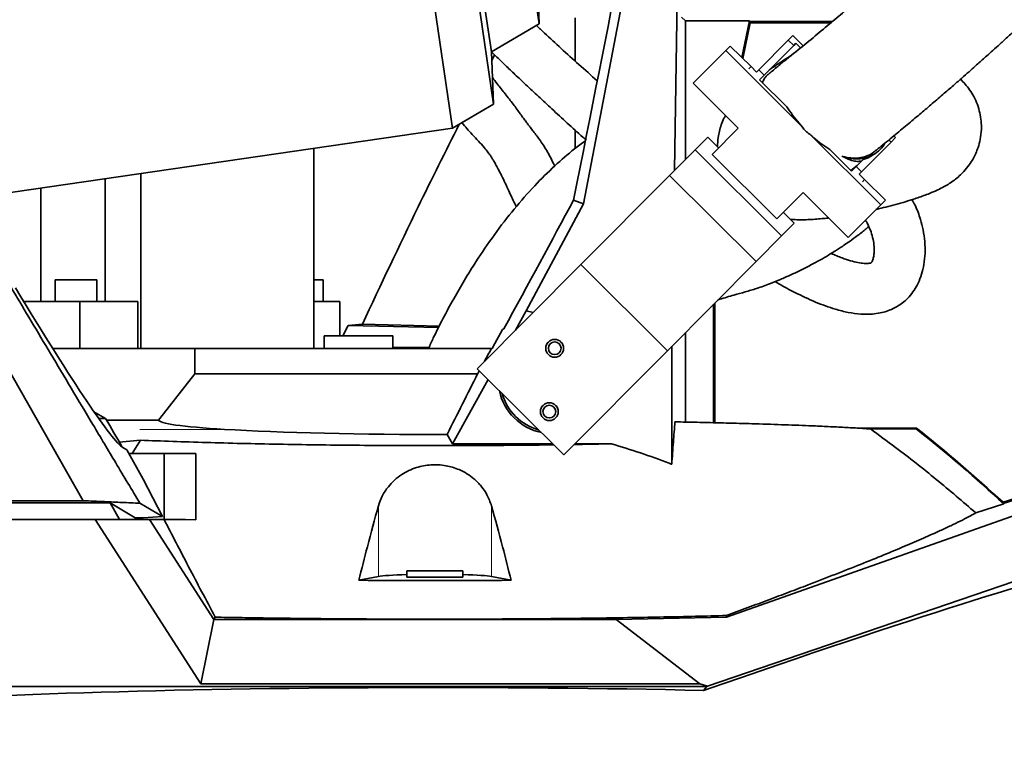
# Model space of a CAD drawing. Header units: millimetres. Extents: x 0 to 14900, y 0 to 10500.
# Tile 7 of 46: x 3252 to 3639, y 5353 to 5642. Entities that reach past the tile are written whole.
import ezdxf

# ---------------------------------------------------------------- set-up
doc = ezdxf.new("R2010")
doc.units = ezdxf.units.MM
doc.header["$LTSCALE"] = 25
doc.layers.add('THICK_LINE', color=7, linetype='Continuous')
doc.styles.add('SLDTEXTSTYLE0', font='TXT', dxfattribs={"width": 0.605})
doc.dimstyles.new('SLDDIMSTYLE0', dxfattribs={"dimtxt": 87.5, "dimasz": 87.5, "dimexe": 0, "dimexo": 0.0625, "dimgap": 21.875, "dimtad": 1, "dimdec": 0, "dimrnd": 1e-09, "dimzin": 12, "dimdsep": 46, "dimtxsty": 'SLDTEXTSTYLE0', "dimsah": 1, "dimcen": 0.09, "dimadec": 0, "dimazin": 3, "dimtfac": 1, "dimtofl": 0, "dimtmove": 0, "dimatfit": 3, "dimfxl": 1, "dimfrac": 2, "dimtolj": 1, "dimtzin": 12, "dimarcsym": 0})

# ---------------------------------------------------------------- blocks, each defined once
blk = doc.blocks.new('_D')
at = {"layer": 'THICK_LINE'}
for p, q in [((1317.73, 6386.58), (1317.73, 3849.23)), ((3414.85, 4900.14), (3414.85, 3849.23)), ((1317.73, 3886.73), (3414.85, 3886.73))]:
    blk.add_line(p, q, dxfattribs=at)
for points in [[(1317.73, 3886.73), (1405.23, 3874.23), (1405.23, 3899.23)], [(3414.85, 3886.73), (3327.35, 3899.23), (3327.35, 3874.23)]]:
    blk.add_solid(points, dxfattribs=at)
at = {"layer": 'THICK_LINE', "insert": (2232.61, 3999.52), "char_height": 87.5, "attachment_point": 1, "style": 'SLDTEXTSTYLE0'}
blk.add_mtext('2097', dxfattribs=at)
blk = doc.blocks.new('_D_1')
at = {"layer": 'THICK_LINE'}
for p, q in [((1896.72, 5779.82), (1896.72, 4091.16)), ((3414.85, 4900.14), (3414.85, 4091.16)), ((1896.72, 4128.66), (3414.85, 4128.66))]:
    blk.add_line(p, q, dxfattribs=at)
for points in [[(1896.72, 4128.66), (1984.22, 4116.16), (1984.22, 4141.16)], [(3414.85, 4128.66), (3327.35, 4141.16), (3327.35, 4116.16)]]:
    blk.add_solid(points, dxfattribs=at)
at = {"layer": 'THICK_LINE', "insert": (2522.1, 4241.45), "char_height": 87.5, "attachment_point": 1, "style": 'SLDTEXTSTYLE0'}
blk.add_mtext('1518', dxfattribs=at)
blk = doc.blocks.new('_D_2')
at = {"layer": 'THICK_LINE'}
for p, q in [((4471.56, 5779.82), (4471.56, 4099.23)), ((3414.85, 4900.14), (3414.85, 4099.23)), ((4471.56, 4136.73), (3414.85, 4136.73))]:
    blk.add_line(p, q, dxfattribs=at)
for points in [[(3414.85, 4136.73), (3502.35, 4124.23), (3502.35, 4149.23)], [(4471.56, 4136.73), (4384.06, 4149.23), (4384.06, 4124.23)]]:
    blk.add_solid(points, dxfattribs=at)
at = {"layer": 'THICK_LINE', "insert": (3809.52, 4249.52), "char_height": 87.5, "attachment_point": 1, "style": 'SLDTEXTSTYLE0'}
blk.add_mtext('1057', dxfattribs=at)
blk = doc.blocks.new('_D_3')
at = {"layer": 'THICK_LINE'}
for p, q in [((6381.61, 5879.62), (6381.61, 3849.23)), ((3414.85, 4900.14), (3414.85, 3849.23)), ((6381.61, 3886.73), (3414.85, 3886.73))]:
    blk.add_line(p, q, dxfattribs=at)
for points in [[(3414.85, 3886.73), (3502.35, 3874.23), (3502.35, 3899.23)], [(6381.61, 3886.73), (6294.11, 3899.23), (6294.11, 3874.23)]]:
    blk.add_solid(points, dxfattribs=at)
at = {"layer": 'THICK_LINE', "insert": (4764.55, 3999.52), "char_height": 87.5, "attachment_point": 1, "style": 'SLDTEXTSTYLE0'}
blk.add_mtext('2967', dxfattribs=at)

msp = doc.modelspace()

# ---------------------------------------------------------------- linework, layer by layer
at = {"color": 7, "linetype": 'Continuous', "lineweight": 35}
for p, q in [((3370.0196084, 5953.1149673), (3421.7037541, 5598.8654097)), ((3388.1742955, 5948.6895828), (3437.8372735, 5608.2933598)), ((3393.2553184, 5928.7570232), (3437.0114953, 5628.8467492)), ((3414.4326195, 5923.5948467), (3455.8311199, 5639.8443796)), ((3473.2791565, 5569.123775), (3500.1939992, 5710.7832243)), ((3455.8311199, 5639.8443796), (3454.4434482, 5674.3831416)), ((3508.9698006, 5582.1738595), (3509.9957919, 5649.780041)), ((3511.8055004, 5642.5723555), (3513.3513014, 5641.0265545)), ((3437.0114953, 5628.8467492), (3455.8311199, 5639.8443796)), ((3469.9309472, 5642.2220476), (3469.9309472, 5625.2551094)), ((3513.3513014, 5586.5784442), (3513.3513014, 5641.0265545)), ((3538.4368267, 5641.0265545), (3513.3513014, 5641.0265545)), ((3535.4877418, 5626.6294628), (3538.4368267, 5641.0265545)), ((3535.8726974, 5626.2465248), (3538.7535564, 5640.3105456)), ((3571.0157435, 5640.7645157), (3538.3831509, 5640.7645157)), ((3538.7535564, 5640.3105456), (3538.3831509, 5640.7645157)), ((3570.4749018, 5640.3105456), (3538.7535564, 5640.3105456)), ((3553.7143686, 5633.5349112), (3555.502669, 5635.3326332)), ((3559.5715762, 5631.2850507), (3555.502669, 5635.3326332)), ((3529.1280143, 5629.3792096), (3530.9163147, 5631.1769316)), ((3539.0693793, 5623.0665963), (3530.9163147, 5631.1769316)), ((3553.7143686, 5633.5349112), (3542.0904159, 5621.8497177)), ((3555.841255, 5631.4191715), (3544.2173023, 5619.7339781)), ((3555.841255, 5631.4191715), (3556.7354052, 5632.3180325)), ((3558.5816963, 5630.4814176), (3556.7354052, 5632.3180325)), ((3437.8372735, 5608.2933598), (3437.0114953, 5628.8467492)), ((3437.1458242, 5625.5033385), (3438.2668282, 5627.6558561)), ((3516.3446055, 5616.5284515), (3529.1280143, 5629.3792096)), ((3559.3633656, 5599.3023181), (3529.1280143, 5629.3792096)), ((3539.0693793, 5623.0665963), (3541.1962657, 5620.9508567)), ((3542.0904159, 5621.8497177), (3541.1962657, 5620.9508567)), ((3544.2173023, 5619.7339781), (3542.4290019, 5617.936256)), ((3516.3446055, 5616.5284515), (3534.0686589, 5598.8972878)), ((3553.173812, 5607.2477581), (3542.4290019, 5617.936256)), ((3421.7037541, 5598.8654097), (3437.8372735, 5608.2933598)), ((3229.0747728, 5570.7613115), (3421.7037541, 5598.8654097)), ((3469.9309472, 5598.1173719), (3469.9309472, 5590.8785583)), ((3523.7608506, 5588.535173), (3534.0686589, 5598.8972878)), ((3590.0987577, 5568.7280064), (3562.1545393, 5596.5257726)), ((3517.0612828, 5590.3079717), (3522.048129, 5595.321091)), ((3522.048129, 5595.321091), (3526.3019018, 5591.0896117)), ((3582.5012575, 5581.6506645), (3594.1252102, 5593.3358579)), ((3594.1252102, 5593.3358579), (3595.9135106, 5595.13358)), ((3595.2020177, 5595.8413441), (3595.9135106, 5595.13358)), ((3367.2357119, 5512.2220476), (3367.2357119, 5590.9186553)), ((3507.0875905, 5580.281733), (3517.0612828, 5590.3079717)), ((3517.0612828, 5590.3079717), (3551.0914652, 5556.4561373)), ((3523.7608506, 5588.535173), (3549.2834874, 5563.1462973)), ((3578.5860706, 5581.968682), (3570.0480783, 5590.4619278)), ((3585.0774451, 5587.2415692), (3587.1988819, 5588.4817562)), ((3580.3743711, 5583.7664041), (3583.1020552, 5586.508459)), ((3583.1020552, 5586.508459), (3585.0700039, 5587.2563263)), ((3299.2691097, 5512.2220476), (3299.2691097, 5581.0024939)), ((3578.3298153, 5582.2235944), (3580.7428981, 5584.1427723)), ((3580.3743711, 5583.7664041), (3578.5860706, 5581.968682)), ((3582.5012575, 5581.6506645), (3581.6071072, 5580.7518034)), ((3583.7339936, 5578.6360638), (3581.6071072, 5580.7518034)), ((3285.2804824, 5530.7220476), (3285.2804824, 5578.9615874)), ((3472.1796673, 5545.1898978), (3507.0875905, 5580.281733)), ((3507.0875905, 5580.281733), (3541.1177729, 5546.4298987)), ((3591.8870582, 5570.5257285), (3583.7339936, 5578.6360638)), ((3206.6141916, 5575.3923958), (3276.5570203, 5452.3320476)), ((3259.964088, 5530.7220476), (3259.964088, 5575.2679872)), ((3559.5912956, 5573.5084121), (3549.2834874, 5563.1462973)), ((3559.5912956, 5573.5084121), (3577.315349, 5555.8772484)), ((3450.7298857, 5526.9838311), (3473.2791565, 5569.123775)), ((3473.2791565, 5569.123775), (3469.3156996, 5570.591583)), ((3591.8870582, 5570.5257285), (3590.0987577, 5568.7280064)), ((3551.8245386, 5565.7007359), (3556.0783114, 5561.4692567)), ((3577.315349, 5555.8772484), (3590.0987577, 5568.7280064)), ((3551.0914652, 5556.4561373), (3556.0783114, 5561.4692567)), ((3541.1177729, 5546.4298987), (3551.0914652, 5556.4561373)), ((3506.2098497, 5511.3380635), (3541.1177729, 5546.4298987)), ((3431.4672495, 5504.262987), (3472.1796673, 5545.1898978)), ((3472.1796673, 5545.1898978), (3506.2098497, 5511.3380635)), ((3265.6271206, 5539.2220476), (3265.6271206, 5530.7220476)), ((3273.7621206, 5539.2220476), (3265.6271206, 5539.2220476)), ((3281.8971206, 5539.2220476), (3273.7621206, 5539.2220476)), ((3281.8971206, 5530.7220476), (3281.8971206, 5539.2220476)), ((3370.8964638, 5539.2220476), (3367.2357119, 5539.2220476)), ((3370.8964638, 5530.7220476), (3370.8964638, 5539.2220476)), ((3253.2225382, 5530.7220476), (3275.3015284, 5530.7220476)), ((3275.3015284, 5530.7220476), (3275.3015284, 5512.2220476)), ((3275.3015284, 5530.7220476), (3298.0196959, 5530.7220476)), ((3298.0196959, 5530.7220476), (3298.0196959, 5512.2220476)), ((3367.2357119, 5530.7220476), (3377.4079509, 5530.7220476)), ((3377.4079509, 5530.7220476), (3377.4079509, 5517.2220476)), ((3446.5402994, 5519.4154491), (3450.7298857, 5526.9838311)), ((3450.7298857, 5526.9838311), (3453.5010218, 5526.412844)), ((3524.3527367, 5483.0123229), (3524.3527367, 5529.5765361)), ((3524.8067067, 5483.0016955), (3524.8067067, 5530.0328979)), ((3380.6770754, 5521.2961759), (3378.6947052, 5517.2220476)), ((3380.6770754, 5521.2961759), (3386.329971, 5521.820321)), ((3416.3569906, 5520.4839914), (3380.6770754, 5521.2961759)), ((3386.329971, 5521.820321), (3416.6398952, 5521.0266277)), ((3437.6436052, 5512.7220476), (3441.3787383, 5519.6935209)), ((3441.3787383, 5519.6935209), (3441.9052566, 5519.878746)), ((3371.3527367, 5517.2220476), (3371.3527367, 5512.2220476)), ((3384.8527367, 5517.2220476), (3371.3527367, 5517.2220476)), ((3398.3527367, 5517.2220476), (3384.8527367, 5517.2220476)), ((3398.3527367, 5512.2220476), (3398.3527367, 5517.2220476)), ((3513.3513014, 5483.2583338), (3513.3513014, 5518.5171398)), ((3264.6173919, 5512.2220476), (3320.4851046, 5512.2220476)), ((3320.4851046, 5502.2220476), (3320.4851046, 5512.2220476)), ((3320.4851046, 5512.2220476), (3437.0853775, 5512.2220476)), ((3437.0853775, 5512.2220476), (3437.3422799, 5512.2220476)), ((3465.4974319, 5470.4111527), (3506.2098497, 5511.3380635)), ((3507.9249216, 5466.660155), (3507.9520701, 5513.0894627)), ((3431.4672495, 5504.262987), (3465.4974319, 5470.4111527)), ((3431.6114739, 5502.2220476), (3320.4851046, 5502.2220476)), ((3421.7859643, 5474.6973676), (3435.778429, 5499.9744019)), ((3280.8257404, 5487.334979), (3285.4066171, 5484.6366364)), ((3285.7415869, 5484.0600087), (3306.1801741, 5484.0600087)), ((3604.1395531, 5480.8454342), (3581.5485246, 5480.8454342)), ((3604.0421306, 5480.566068), (3585.9855718, 5480.566068)), ((3604.1395531, 5480.8454342), (3604.0420031, 5480.566068)), ((3299.1497756, 5476.1331933), (3290.7619281, 5475.4045372)), ((3299.1497756, 5476.1331933), (3295.8701675, 5470.9220476)), ((3419.6094787, 5478.392307), (3421.7859643, 5474.6973676)), ((3292.2134272, 5473.2187617), (3293.718769, 5472.3320476)), ((3293.718769, 5472.3320476), (3300.1261315, 5460.7728595)), ((3421.7859643, 5474.6973676), (3461.1838612, 5474.7021165)), ((3469.7669365, 5474.7031511), (3484.2151883, 5474.7048927)), ((3638.2290405, 5451.2596128), (3703.9854421, 5472.4021062)), ((3308.3980824, 5470.9220476), (3294.5003447, 5470.9220476)), ((3308.3980824, 5470.9220476), (3308.3980824, 5444.9220476)), ((3320.8440307, 5470.9220476), (3308.3980824, 5470.9220476)), ((3320.8440307, 5444.7936783), (3320.8440307, 5470.9220476)), ((3320.8733694, 5470.9220476), (3320.8440307, 5470.9220476)), ((3307.7141195, 5446.1181811), (3300.1261315, 5460.7728595)), ((3664.2408522, 5460.099985), (3638.1515637, 5451.7115605)), ((3529.4483426, 5406.5316946), (3663.1543629, 5453.7687777)), ((3105.1700002, 5451.4673193), (3286.5354732, 5451.4673193)), ((3129.8792747, 5452.3320476), (3276.5570203, 5452.3320476)), ((3286.5354732, 5451.4673193), (3287.1848393, 5451.4655406)), ((3287.1848393, 5451.4655406), (3290.8119567, 5444.9220476)), ((3297.0448724, 5445.6500558), (3287.1848393, 5451.4655406)), ((3298.8563289, 5451.3358185), (3307.7141195, 5446.1181811)), ((3638.4498547, 5451.05536), (3627.4343403, 5447.5135689)), ((3638.1515637, 5451.7115605), (3638.0786867, 5451.3825826)), ((3297.0448724, 5445.6500558), (3300.1261315, 5445.6500558)), ((3297.4471506, 5444.9220476), (3297.0448724, 5445.6500558)), ((3300.1261315, 5445.6500558), (3307.7141195, 5446.1181811)), ((3281.2463708, 5444.9220476), (3132.8198851, 5444.9220476)), ((3322.8404549, 5380.3020257), (3281.2463708, 5444.9220476)), ((3281.2463708, 5444.9220476), (3302.6786094, 5444.9220476)), ((3302.6786094, 5444.9220476), (3327.9834362, 5405.6088016)), ((3308.3980824, 5444.9220476), (3302.6786094, 5444.9220476)), ((3316.8527367, 5444.9220476), (3308.3980824, 5444.9220476)), ((3316.8527367, 5444.9220476), (3320.8440307, 5444.7936783)), ((3686.559912, 5435.7456106), (3521.9620054, 5379.3329778)), ((3384.9299049, 5421.0253311), (3392.6364427, 5422.5326412)), ((3403.8527367, 5424.7220476), (3403.8527367, 5422.2220476)), ((3403.8527367, 5424.7220476), (3414.8527367, 5424.7220476)), ((3403.8527683, 5422.2220476), (3425.8527052, 5422.2220476)), ((3414.8527367, 5424.7220476), (3425.8527367, 5424.7220476)), ((3425.8527367, 5422.2220476), (3425.8527367, 5424.7220476)), ((3437.0690308, 5422.5326412), (3444.7755686, 5421.0253311)), ((3327.9834362, 5405.6088016), (3328.4985952, 5406.5193419)), ((3486.1237067, 5405.6088016), (3529.4483426, 5406.5316946)), ((3529.3510418, 5407.1521935), (3529.4483426, 5406.5316946)), ((3327.9834362, 5405.6088016), (3322.8404549, 5380.3020257)), ((3327.9834362, 5405.6088016), (3486.1237067, 5405.6088016)), ((3486.1237067, 5405.6088016), (3518.9880188, 5380.3020257)), ((3518.9880188, 5380.3020257), (3322.8404549, 5380.3020257)), ((3521.9620054, 5379.3329778), (3518.9880188, 5380.3020257)), ((3521.665158, 5379.2220476), (3521.9620054, 5379.3329778)), ((3521.665158, 5379.2220476), (3153.1087743, 5379.2220476)), ((3521.665158, 5379.2220476), (3520.4412535, 5377.6907597))]:
    msp.add_line(p, q, dxfattribs=at)
at = {"color": 8, "linetype": 'Continuous', "lineweight": 18}
for p, q in [((3555.841255, 5631.4191715), (3553.7143686, 5633.5349112)), ((3538.1752291, 5622.1677353), (3539.0693793, 5623.0665963)), ((3542.0904159, 5621.8497177), (3544.2173023, 5619.7339781)), ((3594.1252102, 5593.3358579), (3593.2310785, 5594.2253036)), ((3580.3743711, 5583.7664041), (3582.5012575, 5581.6506645)), ((3583.7339936, 5578.6360638), (3582.8398434, 5577.7372028)), ((3398.3527367, 5512.7220476), (3412.5324332, 5512.7220476)), ((3332.1124111, 5480.3914642), (3298.8427357, 5480.3914642)), ((3392.6364427, 5450.3040511), (3392.6364427, 5422.5326412)), ((3437.0690308, 5450.3040511), (3437.0690308, 5422.5326412))]:
    msp.add_line(p, q, dxfattribs=at)
at = {"color": 7, "linetype": 'Continuous', "lineweight": 35, "flags": 128}
msp.add_lwpolyline([(3306.1801741, 5484.0600087), (3306.680688, 5484.6955772), (3320.4851046, 5502.2220476)], dxfattribs=at)
at = {"color": 7, "linetype": 'Continuous', "lineweight": 35}
for centre, radius in [((3461.9094633, 5512.2773007), 3.5), ((3461.9094633, 5512.2773007), 2.5), ((3459.7960102, 5487.3667946), 3.5), ((3459.7960102, 5487.3667946), 2.5)]:
    msp.add_circle(centre, radius, dxfattribs=at)
for centre, radius, start, end in [((3460.8552769, 5499.8343756), 21.08591, 191.664559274, 258.636522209), ((3460.8527367, 5499.8220476), 20.2620389, 195.309922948, 254.99114552), ((3230.7960291, 5010.5693629), 600.1746038, 47.2168586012, 51.5452872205), ((3230.7960291, 5010.5693629), 600.45397, 47.2802783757, 51.5545855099)]:
    msp.add_arc(centre, radius, start, end, dxfattribs=at)
for centre, major_axis, ratio, start_param, end_param in [((3414.8527367, 5329.5824892), (104.8619194, 510.3177662), 0.0105485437, 5.2064225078, 5.6692080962), ((3414.8527367, 5482.0419879), (104.8897282, 189.7461374), 0.025354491, 4.9271367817, 5.2118783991), ((3198.6431516, 5642.9857826), (-94.4612866, 169.9449234), 0.0458072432, 2.2260189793, 3.0637770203), ((3414.8527367, 5482.0419879), (94.4007554, 170.7715237), 0.025354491, 4.8735852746, 4.9040469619), ((3437.6101668, 5512.7220476), (0.2687157, 0.4998053), 0.0519208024, 3.1695001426, 4.7402964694), ((3414.8527367, 5482.0419879), (94.4007554, 170.7715237), 0.025354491, 4.8448387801, 4.8520818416), ((3414.9127367, 5493.4991568), (213, 0), 0.0524077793, 4.042320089, 4.058837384), ((3414.9127367, 5232.7209984), (-212.7763058, 384.913593), 0.025354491, 5.3738383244, 5.4117748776), ((3414.8527367, 5484.0870421), (108.6737848, 0), 0.0524523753, 3.1463351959, 3.8469743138), ((3414.8527367, 5484.0870421), (108.6737848, 0), 0.0524523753, 3.8469743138, 4.7561738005), ((3414.8527367, 5330.3489527), (261.9812746, 95.4697909), 0.032810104, 0.1509777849, 1.1440374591), ((3414.8527367, 5422.2206662), (23, 0), 0.0524077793, 2.0694696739, 2.8797932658), ((3414.8527367, 5422.2206662), (23, 0), 0.0524077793, 0.2617993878, 1.0721229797), ((3414.8527367, 5365.124355), (262, 0), 0.0524077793, 1.155993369, 3.0957750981)]:
    msp.add_ellipse(centre, major_axis=major_axis, ratio=ratio, start_param=start_param, end_param=end_param, dxfattribs=at)
for points, knots in [([(3828.8237204, 5949.6485532), (3826.2296044, 5944.8811824), (3820.0447246, 5933.5148383), (3809.8015803, 5916.2006034), (3798.308926, 5897.682389), (3786.6693583, 5879.9058397), (3774.9849009, 5862.8599832), (3763.3234467, 5846.5574163), (3751.7520802, 5830.9998667), (3740.1601908, 5815.9668616), (3728.6018104, 5801.4814389), (3717.1269747, 5787.5615305), (3705.9723761, 5774.4344741), (3695.1782266, 5762.0865828), (3684.7791108, 5750.5022024), (3674.8843069, 5739.7507339), (3665.5183479, 5729.806129), (3656.6999936, 5720.6411796), (3648.3593134, 5712.1450184), (3640.5099784, 5704.2984135), (3633.1627144, 5697.0817857), (3626.2921481, 5690.443083), (3620.9694438, 5685.3783592), (3617.0432375, 5681.6817397), (3614.3876054, 5679.1969686), (3611.7900767, 5676.7814054), (3609.2509168, 5674.434255), (3606.723089, 5672.1112814), (3604.0014615, 5669.6249897), (3600.8693941, 5666.7828468), (3597.31723, 5663.5854363), (3593.3717305, 5660.0656361), (3589.0708535, 5656.2659015), (3584.2981435, 5652.0952193), (3579.0556934, 5647.5695193), (3573.387125, 5642.7419796), (3567.2964868, 5637.6291564), (3560.8145796, 5632.2813888), (3555.8311394, 5628.2181991), (3553.092329, 5626.0400871), (3552.5735633, 5625.6275248)], [0, 0, 0, 0, 0.03709995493, 0.08845354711, 0.13898671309, 0.18846245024, 0.23665933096, 0.28338288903, 0.3284712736, 0.37179901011, 0.41520338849, 0.45651103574, 0.49569363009, 0.53275539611, 0.56772516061, 0.60065037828, 0.63080275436, 0.65909075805, 0.68557732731, 0.71032417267, 0.7333854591, 0.75480650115, 0.77493910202, 0.78346629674, 0.79182529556, 0.80001783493, 0.80804541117, 0.81590927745, 0.82405980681, 0.83401416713, 0.84592325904, 0.85828877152, 0.87229959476, 0.88801222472, 0.90550033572, 0.92485921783, 0.94581111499, 0.96883008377, 0.99409601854, 1, 1, 1, 1]), ([(3587.9048996, 5589.8860212), (3588.6844497, 5590.514715), (3591.2938187, 5592.6191267), (3595.7029007, 5596.2432917), (3600.9349488, 5600.5874883), (3605.7564168, 5604.6429549), (3610.3978843, 5608.5894723), (3614.8032718, 5612.3759187), (3618.909984, 5615.9422745), (3622.4002384, 5619.0001604), (3625.2723628, 5621.5350348), (3627.5787623, 5623.5826523), (3629.4982334, 5625.2946625), (3631.4070054, 5627.0039531), (3633.6229814, 5628.997337), (3636.3299357, 5631.4463373), (3639.503632, 5634.337506), (3643.1354606, 5637.6726505), (3647.1172186, 5641.3626468), (3651.2401839, 5645.2212921), (3656.5320807, 5650.2216228), (3662.6646568, 5656.094098), (3669.4215531, 5662.6691309), (3675.3491455, 5668.5167521), (3680.4591361, 5673.6153147), (3684.5324767, 5677.7162225), (3687.740863, 5680.9657332), (3690.4769187, 5683.7472619), (3693.3764561, 5686.7172251), (3696.683857, 5690.1303817), (3700.8235513, 5694.4389663), (3705.8779994, 5699.75665), (3711.9229192, 5706.2023261), (3718.6355618, 5713.4681949), (3726.0020059, 5721.5756061), (3733.9505063, 5730.485813), (3742.4535011, 5740.2100435), (3751.4799738, 5750.7591356), (3761.0450176, 5762.2052056), (3771.1811996, 5774.6514474), (3781.8507798, 5788.1299021), (3793.007868, 5802.6724134), (3804.5373727, 5818.2244765), (3816.3733441, 5834.8025584), (3827.5267753, 5851.0867938), (3837.9437601, 5866.9345795), (3847.5837132, 5882.1800752), (3857.2006416, 5898.1023984), (3865.2884217, 5912.0051574), (3870.0269329, 5920.7377449), (3871.697478, 5923.8163872)], [0, 0, 0, 0, 0.00833070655, 0.02788517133, 0.04565043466, 0.06172532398, 0.07619032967, 0.09151347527, 0.1046987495, 0.115811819, 0.1249010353, 0.13200110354, 0.13762866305, 0.14301966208, 0.14991267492, 0.15829408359, 0.16814921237, 0.17924895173, 0.19174445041, 0.20471158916, 0.21704356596, 0.2402361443, 0.26091776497, 0.27913266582, 0.29490096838, 0.30822809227, 0.31698521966, 0.32480171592, 0.33378497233, 0.34414081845, 0.35588110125, 0.3728476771, 0.39211350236, 0.41371757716, 0.43770325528, 0.46411677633, 0.49246606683, 0.52324037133, 0.55647009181, 0.59217249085, 0.6310646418, 0.67249551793, 0.71640923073, 0.76271478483, 0.81128418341, 0.85092727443, 0.89177037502, 0.93370801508, 0.97662899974, 1, 1, 1, 1]), ([(3298.8563289, 5451.3358185), (3295.7059237, 5456.6193757), (3289.5562636, 5466.9329953), (3280.5585043, 5482.0231708), (3272.0141998, 5496.3528531), (3263.9233507, 5509.9220413), (3256.2859567, 5522.7307357), (3249.102018, 5534.7789363), (3242.3178076, 5546.1567484), (3235.9414946, 5556.8504716), (3229.981248, 5566.8464057), (3225.0482453, 5575.1195447), (3221.0525648, 5581.8206977), (3218.6582655, 5585.8361739), (3217.160243, 5588.3485047), (3216.4925943, 5589.468217), (3215.835438, 5590.5703324), (3215.1887739, 5591.6548512), (3214.5526028, 5592.721772), (3213.9269222, 5593.7711), (3212.087524, 5596.8559406), (3209.0304219, 5601.9832519), (3204.7884397, 5609.0978629), (3200.4542044, 5616.3694148), (3196.2005517, 5623.4928495), (3191.4748963, 5631.4574457), (3186.2737413, 5640.3580659), (3180.4776967, 5650.4035932), (3174.5560935, 5660.7961181), (3169.2834882, 5670.160097), (3164.6454359, 5678.4801359), (3160.6907393, 5685.6222834), (3156.0269147, 5694.0330966), (3151.7366403, 5701.7736687), (3148.2711611, 5708.0255383), (3146.5384702, 5711.1515095), (3145.672128, 5712.7144961), (3145.2389586, 5713.4959903), (3145.0223742, 5713.8867376), (3144.914082, 5714.0821113), (3144.859936, 5714.1797982), (3144.832863, 5714.2286416), (3144.8193265, 5714.2530634), (3144.8125582, 5714.2652742), (3144.8091741, 5714.2713797), (3144.8074821, 5714.2744324), (3144.806636, 5714.2759587), (3144.806213, 5714.2767219), (3144.8060015, 5714.2771035), (3144.8058957, 5714.2772943), (3144.8058429, 5714.2773897), (3144.8058164, 5714.2774374), (3144.8058032, 5714.2774612), (3144.8057957, 5714.2774749), (3144.6567663, 5714.5463443), (3144.2598405, 5715.2624329), (3143.4678947, 5716.6911594), (3142.3059341, 5718.7874035), (3140.7488072, 5721.5965409), (3139.3422468, 5724.1340426), (3138.1962121, 5726.2015414), (3137.4206613, 5727.6006696), (3136.6029223, 5729.0759067), (3135.7429949, 5730.6272527), (3134.8408792, 5732.2547076), (3133.8965753, 5733.9582715), (3129.2924114, 5742.2643708), (3125.0030391, 5750.0026286), (3121.0424959, 5757.1476611)], [0, 0, 0, 0, 0.0551514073, 0.1076567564, 0.1575160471, 0.2047292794, 0.2492964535, 0.2912175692, 0.3304926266, 0.3680621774, 0.4028426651, 0.4348340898, 0.4544205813, 0.4727921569, 0.4767494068, 0.4806454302, 0.4844802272, 0.4882537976, 0.4919661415, 0.4956172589, 0.4992071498, 0.5241675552, 0.5491279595, 0.5734570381, 0.5999612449, 0.623921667, 0.6549446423, 0.6860963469, 0.717565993, 0.7489875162, 0.7691938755, 0.7907834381, 0.8117041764, 0.8430867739, 0.8587780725, 0.8666237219, 0.8705465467, 0.8725079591, 0.8734886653, 0.8739790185, 0.874224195, 0.8743467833, 0.8744080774, 0.8744387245, 0.874454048, 0.8744617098, 0.8744655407, 0.8744674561, 0.8744684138, 0.8744688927, 0.8744691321, 0.8744692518, 0.8744693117, 0.8744693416, 0.8744693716, 0.8768311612, 0.8807597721, 0.8870199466, 0.8952455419, 0.9054365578, 0.9093105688, 0.9134074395, 0.9177271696, 0.9222697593, 0.9270352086, 0.9320235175, 0.9372346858, 1, 1, 1, 1]), ([(3478.6385652, 5617.5023532), (3476.2199254, 5619.6382168), (3471.4115488, 5623.8844203), (3464.5046596, 5630.1529826), (3458.9824094, 5635.2543844), (3455.8285211, 5638.2538563), (3454.7936152, 5639.2380926)], [0, 0, 0, 0, 0.294552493, 0.5855850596, 0.8640153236, 1, 1, 1, 1]), ([(3437.0205785, 5628.8520571), (3437.755106, 5628.1465176), (3439.5675566, 5626.4055948), (3442.6564086, 5623.4543725), (3446.4503126, 5619.8472517), (3450.7796536, 5615.7593313), (3455.6040831, 5611.2358702), (3463.0361407, 5604.349767), (3469.2569644, 5598.5930716), (3473.8565472, 5594.5761329), (3474.2923379, 5594.1955452)], [0, 0, 0, 0, 0.06109778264, 0.15075911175, 0.25402879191, 0.37102854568, 0.50177620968, 0.64298111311, 0.96617398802, 1, 1, 1, 1]), ([(3554.6328965, 5627.2755882), (3553.7932504, 5626.7528657), (3552.1878254, 5625.7534067), (3550.081161, 5624.3871077), (3548.2233294, 5623.1460502), (3547.0052498, 5622.3146816), (3546.3542397, 5621.8520131), (3546.2581225, 5621.7837033)], [0, 0, 0, 0, 0.28015993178, 0.5356730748, 0.74446259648, 0.96227163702, 1, 1, 1, 1]), ([(3552.5800955, 5625.619067), (3552.5355296, 5625.5847846), (3551.9217898, 5625.1126631), (3550.7658477, 5624.131315), (3549.0636962, 5622.7019365), (3547.3774276, 5621.2907168), (3546.1580627, 5620.3079615), (3545.5144677, 5619.8018366), (3545.3872616, 5619.7018013)], [0, 0, 0, 0, 0.0160835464, 0.2214949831, 0.4341063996, 0.6821868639, 0.9371844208, 1, 1, 1, 1]), ([(3545.3845153, 5619.7047668), (3544.9802893, 5619.2342621), (3544.2477622, 5618.3816266), (3543.7880483, 5617.2820769), (3543.5820156, 5616.7892851)], [0, 0, 0, 0, 0.5518240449, 1, 1, 1, 1]), ([(3461.8767381, 5583.9445625), (3461.812629, 5584.0926008), (3461.0081533, 5585.9502678), (3459.2194929, 5589.3853747), (3456.4091951, 5593.8576663), (3454.0577659, 5596.9176296), (3452.453478, 5598.9882247), (3451.4964903, 5600.2366297), (3450.5750883, 5601.4620088), (3449.5476888, 5602.8599413), (3447.9570278, 5605.0766176), (3445.7092572, 5608.2319069), (3442.5284029, 5612.3063043), (3439.5643119, 5615.8761098), (3438.0213668, 5617.9805917), (3437.4148295, 5618.8078712)], [0, 0, 0, 0, 0.0115240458, 0.1446101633, 0.2678900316, 0.3801821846, 0.4243252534, 0.4594986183, 0.4959684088, 0.5422023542, 0.5973293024, 0.7107088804, 0.8216429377, 0.9298871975, 1, 1, 1, 1]), ([(3588.3084738, 5566.9282904), (3589.5478496, 5567.2229248), (3592.098928, 5567.8293878), (3595.9355876, 5568.8407712), (3599.7373436, 5569.9245675), (3603.0295208, 5570.9507205), (3605.8125852, 5571.8953736), (3608.0605809, 5572.7168592), (3610.3035127, 5573.6122773), (3612.4748813, 5574.5692009), (3614.7405778, 5575.7034108), (3616.9836152, 5577.0308187), (3618.9347653, 5578.3770027), (3620.8805803, 5579.9650067), (3622.917708, 5581.9722773), (3624.7788211, 5584.271327), (3626.2907617, 5586.6500955), (3627.4518501, 5588.9508766), (3628.4404746, 5591.4977245), (3629.2661428, 5594.6386929), (3629.6761846, 5598.1120129), (3629.5872406, 5601.6295972), (3629.0721603, 5604.9205514), (3628.1162616, 5608.1730386), (3626.7419379, 5611.2349419), (3625.0857004, 5613.9374591), (3623.3047066, 5616.1506118), (3622.0640843, 5617.5017557), (3621.3962319, 5618.0619708), (3621.3596851, 5618.0926274)], [0, 0, 0, 0, 0.0681101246, 0.1401949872, 0.2120290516, 0.2817790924, 0.3287393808, 0.3741787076, 0.4177966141, 0.4597909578, 0.5038808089, 0.5348353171, 0.5656990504, 0.5938646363, 0.6200716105, 0.6520268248, 0.6796256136, 0.7027822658, 0.726874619, 0.7573382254, 0.7942211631, 0.8247090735, 0.8557239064, 0.8872468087, 0.9191803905, 0.9489385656, 0.9752959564, 0.9986481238, 1, 1, 1, 1]), ([(3529.0255537, 5603.9139627), (3528.8287736, 5603.5498174), (3528.1868582, 5602.3619402), (3527.4084946, 5600.3254518), (3526.6310809, 5597.7339668), (3526.0184315, 5594.8550566), (3525.937437, 5592.7236922), (3525.8908775, 5591.4984819)], [0, 0, 0, 0, 0.1049174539, 0.3422508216, 0.537206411, 0.7339640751, 1, 1, 1, 1]), ([(3559.3633656, 5599.3023181), (3558.4422796, 5600.3253273), (3556.5728984, 5602.4015658), (3554.5619095, 5605.1020514), (3553.5157876, 5606.7191357), (3553.173812, 5607.2477581)], [0, 0, 0, 0, 0.3953277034, 0.8023335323, 1, 1, 1, 1]), ([(3386.329971, 5521.820321), (3393.5611077, 5537.2308893), (3405.981677, 5563.7008675), (3418.973972, 5589.6151228), (3424.402277, 5600.4423464)], [0, 0, 0, 0, 0.58219044, 1, 1, 1, 1]), ([(3425.4826224, 5601.0736682), (3425.4954088, 5601.0563822), (3426.7211572, 5599.3992778), (3428.8379022, 5597.1596851), (3431.8963269, 5593.8516837), (3434.0447225, 5591.4537258), (3435.628964, 5589.4922487), (3436.5461893, 5588.2181441), (3437.2235114, 5587.1900527), (3437.8915688, 5586.1008019), (3438.7744708, 5584.5578941), (3439.8686037, 5582.512609), (3441.1305496, 5580.0187373), (3442.4651374, 5577.2200629), (3443.7728211, 5574.4056877), (3445.0039234, 5571.7731478), (3445.9996976, 5569.6837887), (3446.6142499, 5568.4246808), (3446.8247303, 5567.9934439)], [0, 0, 0, 0, 0.0014973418, 0.1435408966, 0.2229074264, 0.2943102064, 0.3499425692, 0.3915433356, 0.4209849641, 0.4521397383, 0.4940137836, 0.5478981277, 0.6210899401, 0.7119466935, 0.8080201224, 0.8912626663, 0.9627581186, 1, 1, 1, 1]), ([(3562.1545393, 5596.5257726), (3561.5585665, 5596.9032026), (3560.4207375, 5597.6237904), (3559.7044674, 5598.7608352), (3559.3633656, 5599.3023181)], [0, 0, 0, 0, 0.5237805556, 1, 1, 1, 1]), ([(3570.0480783, 5590.4619278), (3569.015397, 5591.1334169), (3566.9202438, 5592.4957662), (3564.260792, 5594.6160301), (3562.698298, 5596.0327458), (3562.1545393, 5596.5257726)], [0, 0, 0, 0, 0.3878969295, 0.7869839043, 1, 1, 1, 1]), ([(3473.9657399, 5593.9471562), (3472.5296711, 5592.8750927), (3468.3794607, 5589.7768503), (3461.6762556, 5583.9128758), (3453.7302955, 5576.060324), (3445.7854029, 5567.0057018), (3438.0880677, 5557.0048791), (3430.0661462, 5545.2374258), (3422.0458575, 5531.6760245), (3415.9406488, 5520.2249675), (3412.927168, 5513.596158), (3412.3024924, 5512.2220476)], [0, 0, 0, 0, 0.0519635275, 0.1501735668, 0.2579713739, 0.3758043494, 0.4992700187, 0.6238457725, 0.7887020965, 0.9561992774, 1, 1, 1, 1]), ([(3574.8050301, 5587.8379932), (3575.0236322, 5587.7637335), (3576.5255578, 5587.2535256), (3579.3089659, 5586.6906899), (3582.9655897, 5586.8281785), (3586.333981, 5587.8247401), (3589.1791579, 5589.7637431), (3590.9999242, 5591.5304666), (3591.6286949, 5592.8144787), (3591.7080422, 5592.976514)], [0, 0, 0, 0, 0.0320486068, 0.2201928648, 0.4083663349, 0.5965105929, 0.7846840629, 0.972828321, 1, 1, 1, 1]), ([(3574.8050282, 5587.8385082), (3574.9200052, 5587.8042446), (3576.1074162, 5587.4503921), (3578.3880216, 5587.0241771), (3581.5001821, 5587.0611249), (3584.4039745, 5587.7848543), (3586.5455479, 5588.758715), (3587.5723433, 5589.6848397), (3587.8581109, 5589.9425896)], [0, 0, 0, 0, 0.0234968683, 0.2426610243, 0.4682004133, 0.6874852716, 0.9130239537, 1, 1, 1, 1]), ([(3582.5371028, 5585.9405302), (3582.420715, 5585.9172152), (3581.8251372, 5585.7979078), (3580.3678066, 5585.7639164), (3577.8880096, 5586.2672237), (3575.8966773, 5587.282134), (3574.8050282, 5587.8385082)], [0, 0, 0, 0, 0.0690165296, 0.3531700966, 0.6454076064, 1, 1, 1, 1]), ([(3548.5792745, 5538.5212793), (3549.0612634, 5538.2258555), (3551.5948693, 5536.6729411), (3556.8559589, 5533.9020594), (3564.2264783, 5530.4335393), (3571.2736944, 5527.8231224), (3577.2619111, 5526.3185481), (3582.1326058, 5525.6378057), (3586.3174543, 5525.6310169), (3589.7379011, 5526.1002355), (3592.4662475, 5526.8196987), (3594.9195887, 5527.8076099), (3597.1281361, 5529.0272179), (3599.2690733, 5530.5899789), (3601.3437922, 5532.5900031), (3603.2422271, 5535.0610375), (3604.914648, 5538.0565042), (3606.2194856, 5541.4500386), (3607.132831, 5545.3694761), (3607.5622792, 5549.6817691), (3607.4438423, 5554.2207804), (3606.8070465, 5558.723073), (3605.572182, 5563.5079249), (3604.1675206, 5567.5220043), (3602.7581826, 5570.0232617), (3602.3451969, 5570.7562182)], [0, 0, 0, 0, 0.0156239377, 0.0821282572, 0.166225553, 0.245138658, 0.2957855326, 0.3455160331, 0.3913665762, 0.4227385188, 0.4515939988, 0.4783070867, 0.5038485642, 0.5296968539, 0.5603986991, 0.5949608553, 0.6283299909, 0.6704746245, 0.7142201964, 0.7621522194, 0.814039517, 0.8641119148, 0.9104171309, 0.9737490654, 1, 1, 1, 1]), ([(3554.5180947, 5563.0212965), (3555.1530346, 5562.9755543), (3556.6183955, 5562.8699872), (3558.8956862, 5562.8341906), (3561.5032896, 5562.8792366), (3564.2025419, 5563.0237405), (3566.8608926, 5563.2501408), (3568.6657827, 5563.4345523), (3569.5305392, 5563.5450228), (3569.5984552, 5563.5536989)], [0, 0, 0, 0, 0.12145018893, 0.28029166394, 0.45484600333, 0.64507804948, 0.82775571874, 0.98647233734, 1, 1, 1, 1]), ([(3584.0619662, 5562.65941), (3584.2723433, 5562.3035808), (3584.7681816, 5561.4649262), (3585.6299744, 5559.6910755), (3586.557594, 5557.2633079), (3587.2505343, 5554.3850121), (3587.520591, 5551.853965), (3587.4849116, 5549.7317462), (3587.2316013, 5548.012948), (3586.851775, 5546.7709963), (3586.4787871, 5546.0644414), (3586.2938487, 5545.8669122), (3586.1542439, 5545.8330152), (3585.9542145, 5545.7824212), (3585.0750672, 5545.6205603), (3583.3998157, 5545.6233794), (3581.0152721, 5545.9584956), (3578.117989, 5546.6989797), (3574.592878, 5547.864969), (3572.0282323, 5548.965139), (3570.5797744, 5549.5864918)], [0, 0, 0, 0, 0.0295144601, 0.0695626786, 0.1448762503, 0.2263830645, 0.3082592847, 0.3683979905, 0.4273098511, 0.486818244, 0.5446719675, 0.5953022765, 0.631887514, 0.6609377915, 0.6945053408, 0.7375830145, 0.7909262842, 0.8505301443, 0.9155825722, 1, 1, 1, 1]), ([(3526.1308306, 5531.3639978), (3526.3512891, 5531.4280398), (3528.4480559, 5532.037139), (3531.9308677, 5533.1254889), (3536.7774821, 5534.4538356), (3541.5906589, 5535.8797143), (3546.2084627, 5537.5259186), (3550.6711301, 5539.3503145), (3554.7356283, 5541.158602), (3558.9257227, 5543.1496987), (3563.0807074, 5545.273547), (3566.8707718, 5547.3652145), (3569.9095009, 5549.1617366), (3572.1420039, 5550.5483976), (3573.9233839, 5551.6935448), (3575.8261189, 5552.9567045), (3578.2160598, 5554.6067101), (3581.1675357, 5556.7724759), (3583.6486338, 5558.6733679), (3585.0548097, 5559.884236), (3585.3813792, 5560.1654474)], [0, 0, 0, 0, 0.0104428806, 0.0993215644, 0.1698169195, 0.2403274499, 0.325651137, 0.3882531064, 0.4539374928, 0.5223013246, 0.5932606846, 0.6605206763, 0.7148457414, 0.7513575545, 0.7789363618, 0.810647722, 0.8548932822, 0.9113034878, 0.9794011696, 1, 1, 1, 1]), ([(3431.6114739, 5502.2220476), (3429.6438156, 5498.3010827), (3425.7073372, 5490.4568375), (3421.6424981, 5482.4146084), (3419.6094787, 5478.392307)], [0, 0, 0, 0, 0.4998524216, 1, 1, 1, 1]), ([(3509.1803633, 5483.3452807), (3508.9716356, 5480.7045996), (3508.5464936, 5475.3259919), (3508.1345947, 5469.5833762), (3507.9249216, 5466.660155)], [0, 0, 0, 0, 0.49095998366, 1, 1, 1, 1]), ([(3509.1803633, 5483.3452807), (3512.0895795, 5483.2861499), (3517.9080122, 5483.1678884), (3526.3143689, 5482.969849), (3534.4597542, 5482.7569266), (3543.7817282, 5482.4847119), (3553.9579615, 5482.1438787), (3563.4626555, 5481.7679534), (3571.1643859, 5481.4163747), (3577.3311205, 5481.0984102), (3582.2349878, 5480.8136753), (3584.9666613, 5480.6333348), (3585.9855718, 5480.566068)], [0, 0, 0, 0, 0.08999776, 0.1799955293, 0.2710025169, 0.3620095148, 0.5048444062, 0.6476793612, 0.7456629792, 0.8437265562, 0.9417102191, 1, 1, 1, 1]), ([(3627.4343403, 5447.5135689), (3622.2908392, 5451.9444546), (3611.9965792, 5460.8124784), (3598.0845787, 5471.7319998), (3589.2899691, 5478.1533683), (3585.9855718, 5480.566068)], [0, 0, 0, 0, 0.3840052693, 0.7685523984, 1, 1, 1, 1]), ([(3461.570654, 5474.3173509), (3460.2126839, 5474.2969921), (3454.3485385, 5474.2090764), (3443.7265367, 5474.1081776), (3429.304068, 5474.0138542), (3414.2599443, 5473.9849273), (3398.7127398, 5474.0221688), (3383.2770672, 5474.1272032), (3368.082346, 5474.2992629), (3353.2303943, 5474.5393878), (3338.7958396, 5474.843825), (3324.9092322, 5475.2108674), (3311.5622396, 5475.6351082), (3303.3038166, 5475.9665007), (3299.1497756, 5476.1331933)], [0, 0, 0, 0, 0.02459090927, 0.10619134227, 0.18755461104, 0.27757485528, 0.3679169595, 0.45825914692, 0.54827950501, 0.63827709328, 0.72859583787, 0.81891494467, 0.90891302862, 1, 1, 1, 1]), ([(3484.2151883, 5474.7048927), (3479.8700131, 5474.6136799), (3475.0306775, 5474.5120938), (3470.0105784, 5474.4401079), (3469.4979597, 5474.4327572)], [0, 0, 0, 0, 0.8978867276, 1, 1, 1, 1]), ([(3484.2151883, 5474.7048927), (3488.0224561, 5473.5470864), (3495.6437833, 5471.2294084), (3503.4926444, 5468.3736342), (3507.5676773, 5466.7982625), (3507.9249216, 5466.660155)], [0, 0, 0, 0, 0.4766340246, 0.9541182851, 1, 1, 1, 1]), ([(3320.8440307, 5444.7936783), (3320.8469139, 5447.5364997), (3320.8531153, 5453.4360146), (3320.8628816, 5462.1745546), (3320.8698725, 5468.0054555), (3320.8733694, 5470.9220476)], [0, 0, 0, 0, 0.3027837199, 0.6512553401, 1, 1, 1, 1]), ([(3392.6364427, 5450.3040511), (3393.0852279, 5451.6085976), (3393.9823726, 5454.216453), (3396.1983764, 5457.6059204), (3398.8445984, 5460.4517528), (3401.5849294, 5462.5824399), (3404.5371743, 5464.2351929), (3407.4086261, 5465.3752102), (3410.3517182, 5466.1144694), (3413.2618097, 5466.49097), (3416.2255782, 5466.4990362), (3419.110285, 5466.1620789), (3421.8308349, 5465.5021011), (3424.6579069, 5464.4722414), (3427.4898634, 5462.9821619), (3430.4926819, 5460.7976247), (3433.1726085, 5458.032166), (3435.6133386, 5454.4489556), (3436.547766, 5451.7882886), (3437.0690308, 5450.3040511)], [0, 0, 0, 0, 0.0834935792, 0.1669079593, 0.2303440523, 0.2937030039, 0.3434232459, 0.3930887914, 0.4352208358, 0.4773287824, 0.519549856, 0.5617795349, 0.6022987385, 0.6428435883, 0.6986090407, 0.7544466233, 0.8296621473, 0.9049780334, 1, 1, 1, 1]), ([(3276.5570203, 5452.3320476), (3279.3510098, 5452.2092026), (3284.4894478, 5451.9832778), (3291.9183745, 5451.6509229), (3296.5436469, 5451.4408547), (3298.8563288, 5451.3358185)], [0, 0, 0, 0, 0.3733793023, 0.6866834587, 1, 1, 1, 1]), ([(3384.9299049, 5421.0253311), (3386.0342411, 5425.4583302), (3388.5334266, 5435.4904985), (3391.166736, 5444.9978138), (3392.6364427, 5450.3040511)], [0, 0, 0, 0, 0.4418784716, 1, 1, 1, 1]), ([(3437.0690308, 5450.3040511), (3438.5387374, 5444.9978138), (3441.1720469, 5435.4904985), (3443.6712324, 5425.4583302), (3444.7755686, 5421.0253311)], [0, 0, 0, 0, 0.5581215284, 1, 1, 1, 1]), ([(3627.4343403, 5447.5135689), (3626.517755, 5447.010273), (3624.6845822, 5446.0036801), (3621.3708494, 5444.3204572), (3617.6470964, 5442.5122137), (3612.9126218, 5440.3055287), (3606.9667212, 5437.6433683), (3599.5804451, 5434.4614224), (3591.3387006, 5431.0225512), (3582.2381204, 5427.3291758), (3572.294944, 5423.3895933), (3562.7859484, 5419.700655), (3553.9875476, 5416.341058), (3546.0871638, 5413.3602734), (3537.9012347, 5410.3033844), (3532.2011073, 5408.202591), (3529.3510418, 5407.1521935)], [0, 0, 0, 0, 0.06026436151, 0.12052886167, 0.18119158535, 0.24185445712, 0.32725470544, 0.41272350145, 0.49812573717, 0.58604335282, 0.67403297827, 0.76195249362, 0.82129310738, 0.88063381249, 0.9403168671, 1, 1, 1, 1]), ([(3328.4985952, 5406.5193419), (3326.6988272, 5409.9042889), (3323.0972684, 5416.6779871), (3317.96977, 5426.4321363), (3313.0304457, 5435.9078038), (3309.9428287, 5441.9160831), (3308.3980824, 5444.9220476)], [0, 0, 0, 0, 0.2492777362, 0.4988356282, 0.7492655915, 1, 1, 1, 1]), ([(3384.9299049, 5421.0253311), (3389.892844, 5420.9974917), (3399.8380172, 5420.9417048), (3414.8333369, 5420.9206886), (3429.8480163, 5420.9416437), (3439.793286, 5420.9973992), (3444.7755686, 5421.0253311)], [0, 0, 0, 0, 0.249514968, 0.5, 0.7495149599, 1, 1, 1, 1]), ([(3529.3510418, 5407.1521935), (3525.3275553, 5407.0503077), (3517.2777942, 5406.8464654), (3504.8366411, 5406.5833555), (3492.0599339, 5406.3503214), (3478.9449196, 5406.1523976), (3465.5336297, 5405.9901485), (3451.8540856, 5405.8648509), (3437.9416385, 5405.7783487), (3423.8372837, 5405.7318092), (3409.5683981, 5405.726062), (3395.1785779, 5405.7629171), (3380.7161643, 5405.8432573), (3367.9198548, 5405.9532015), (3356.7876741, 5406.0776728), (3347.2658077, 5406.2047081), (3337.8166204, 5406.349847), (3331.6046036, 5406.4628436), (3328.4985952, 5406.5193419)], [0, 0, 0, 0, 0.0648188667, 0.1296826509, 0.1945014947, 0.2610083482, 0.3275637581, 0.3940705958, 0.4623490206, 0.5306800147, 0.5989584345, 0.6692212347, 0.7395413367, 0.8098041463, 0.8572113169, 0.9046184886, 0.9523092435, 1, 1, 1, 1])]:
    msp.add_open_spline(points, degree=3, knots=knots, dxfattribs=at)
at = {"layer": 'THICK_LINE'}
msp.add_arc((3764.8527367, 5829.8220476), 1868.1357686, 102.8002488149, 200.1997511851, dxfattribs=at)

# ---------------------------------------------------------------- dimensions: what is measured, and where the dimension line sits
for base, p1, picture, middle in [((3414.8527367, 3886.7260037), (1317.7257976, 6436.5796052), '_D', (2366.2892672, 3886.7260037)), ((3414.8527367, 3886.7260037), (6381.6056661, 5929.6153731), '_D_3', (4898.2292014, 3886.7260037)), ((3414.8527367, 4128.658845), (1896.7169681, 5829.8220476), '_D_1', (2655.7848524, 4128.658845)), ((3414.8527367, 4136.7260037), (4471.5552393, 5829.8220476), '_D_2', (3943.203988, 4136.7260037))]:
    dim = msp.add_linear_dim(base=base, p1=p1, p2=(3414.8527367, 4950.1355848), dimstyle='SLDDIMSTYLE0', dxfattribs=at)
    dim.commit()
    dim.dimension.update_dxf_attribs({"geometry": picture, "text_midpoint": middle, "dimtype": 160})

doc.saveas('drawing.dxf')
